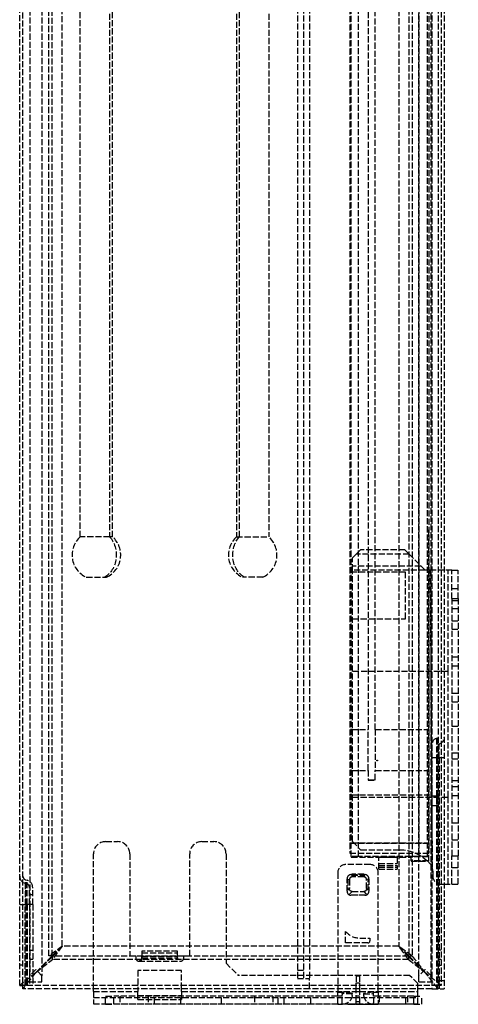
# Model space of a CAD drawing. Header units: millimetres. Extents: x -108 to 0, y 0 to 486.
# Tile 1 of 2: x -108 to 0, y 0 to 243. Entities that reach past the tile are written whole.
import ezdxf

# ---------------------------------------------------------------- set-up
doc = ezdxf.new("R2010")
doc.units = ezdxf.units.MM
doc.header["$LTSCALE"] = 10
doc.linetypes.add('ALLCAD_Strich', pattern=[0.2, 0.15, -0.05])
doc.layers.add('BESCH_KONT_sich_schn_grun_2d', color=10, linetype='Continuous')

msp = doc.modelspace()

# ---------------------------------------------------------------- linework, layer by layer
at = {"layer": 'BESCH_KONT_sich_schn_grun_2d', "linetype": 'ALLCAD_Strich'}
for p, q in [((-39.7, 462.05), (-39.7, 6.35)), ((-38.2, 462.05), (-38.2, 6.35)), ((-36.7, 462.05), (-36.7, 6.35)), ((-9.65, 36.48), (-9.65, 462.05)), ((-7.6, 36.47), (-7.6, 462.05)), ((-6.5, 462.05), (-6.5, 3.85)), ((-5, 462.05), (-5, 3.85)), ((-3.5, 462.05), (-3.5, 3.85)), ((-108.2, 4.65), (-108.2, 461.05)), ((-107.4, 5.29), (-107.4, 460.41)), ((-4.2, 461.05), (-4.2, 4.65)), ((-105.7, 457.55), (-105.7, 7.05)), ((-102.7, 457.55), (-102.7, 7.05)), ((-9.7, 7.05), (-9.7, 457.55)), ((-6.7, 7.05), (-6.7, 457.55)), ((-101, 11.95), (-101, 453.75)), ((-100.2, 11.95), (-100.2, 453.75)), ((-93.25, 115.37), (-93.25, 452.48)), ((-86.02, 452.48), (-86.02, 115.37)), ((-85.3, 115.37), (-85.3, 452.48)), ((-54.71, 452.48), (-54.71, 115.37)), ((-53.99, 115.37), (-53.99, 452.48)), ((-46.76, 452.48), (-46.76, 115.37)), ((-12.2, 453.75), (-12.2, 11.95)), ((-11.4, 453.75), (-11.4, 11.95)), ((-97.7, 14.35), (-97.7, 451.35)), ((-26.4, 36.47), (-26.4, 451.42)), ((-24.65, 36.48), (-24.65, 450.55)), ((-14.7, 451.35), (-14.7, 14.35)), ((-22.22, 402.89), (-22.22, 67.83)), ((-20.47, 67.83), (-20.47, 402.89)), ((-26.75, 353.85), (-26.75, 39.85)), ((-7.25, 353.85), (-7.25, 39.85)), ((-7.35, 116.91), (-7.6, 116.91)), ((-7.35, 116.89), (-7.6, 116.89)), ((-7.35, 116.91), (-7.35, 36.41)), ((-86.02, 115.37), (-93.25, 115.37)), ((-85.3, 115.37), (-86.02, 115.37)), ((-54.71, 115.37), (-46.76, 115.37)), ((-24.1, 112.15), (-25.16, 111.09)), ((-13.2, 112.15), (-24.1, 112.15)), ((-12.14, 111.09), (-13.2, 112.15)), ((-26.1, 110.15), (-25.16, 111.09)), ((-26.1, 107.15), (-26.1, 110.15)), ((-12.14, 111.09), (-25.16, 111.09)), ((-12.14, 111.09), (-8.2, 107.15)), ((-9.2, 108.15), (-26.1, 108.15)), ((-26.1, 40.15), (-26.1, 107.15)), ((-8.2, 107.15), (-26.1, 107.15)), ((-6.94, 107.15), (-8.2, 107.15)), ((-3.5, 107.15), (-6.94, 107.15)), ((-6.94, 107.15), (-6.44, 33.74)), ((-1.6, 107.15), (-3.5, 107.15)), ((-2.5, 82.16), (-2.5, 107.15)), ((-1.6, 100.15), (-1.6, 107.15)), ((-1.6, 107.15), (0, 107.15)), ((0, 100.15), (0, 107.15)), ((-91.78, 105.43), (-87.23, 105.43)), ((-87.23, 105.43), (-86.78, 105.43)), ((-48.23, 105.43), (-53.23, 105.43)), ((-13, 106.66), (-26.1, 106.66)), ((-13, 106.65), (-26.1, 106.65)), ((-13, 95.16), (-13, 106.66)), ((-1.6, 102.65), (0, 102.65)), ((-1.6, 100.15), (-1.6, 36.65)), ((-1.6, 100.15), (0, 100.15)), ((-1.6, 99.65), (0, 99.65)), ((0, 100.15), (0, 36.65)), ((-1.6, 97.65), (0, 97.65)), ((-26.1, 95.16), (-13, 95.16)), ((-26.1, 95.15), (-13, 95.15)), ((-13, 95.15), (-13, 95.16)), ((-1.6, 94.65), (0, 94.65)), ((-1.6, 92.55), (0, 92.55)), ((-1.6, 92.55), (0, 92.55)), ((-1.6, 85.75), (0, 85.75)), ((-1.6, 83.55), (0, 83.55)), ((-1.6, 83.55), (0, 83.55)), ((-2.5, 82.16), (-26.1, 82.16)), ((-2.5, 82.15), (-26.1, 82.15)), ((-2.5, 51.16), (-2.5, 82.16)), ((-1.6, 76.75), (0, 76.75)), ((-1.6, 74.65), (0, 74.65)), ((-1.6, 68.65), (0, 68.65)), ((-26.4, 67.83), (-22.22, 67.83)), ((-22.22, 57.73), (-22.22, 67.83)), ((-20.47, 67.83), (-20.47, 57.73)), ((-20.47, 67.83), (-7.35, 67.83)), ((-5.11, 65.71), (-5.35, 65.64)), ((-5.35, 65.64), (-5.35, 60.85)), ((-5.11, 65.71), (-5.11, 60.85)), ((-4.93, 64.2), (-4.93, 60.85)), ((-4.69, 60.85), (-4.69, 64.27)), ((-5.35, 60.85), (-6.5, 60.85)), ((-5.11, 60.85), (-5.35, 60.85)), ((-5.35, 60.85), (-5.35, 3.85)), ((-5.11, 60.85), (-5.11, 3.85)), ((-5.11, 60.85), (-5, 60.85)), ((-4.93, 60.85), (-5, 60.85)), ((-4.69, 60.85), (-4.69, 3.85)), ((-3.5, 60.85), (-4.69, 60.85)), ((-1.6, 62.05), (0, 62.05)), ((-1.6, 62.05), (0, 62.05)), ((-20.1, 60.17), (-20.1, 60.17)), ((-20, 60.07), (-20, 60.07)), ((-20, 60.07), (-20, 60.07)), ((-19.9, 60.17), (-19.9, 60.17)), ((-1.6, 60.55), (0, 60.55)), ((-1.6, 60.55), (0, 60.55)), ((-26.4, 57.73), (-22.22, 57.73)), ((-22.22, 57.73), (-22.22, 55.38)), ((-20.47, 55.38), (-20.47, 57.73)), ((-20.47, 57.73), (-7.35, 57.73)), ((-22.22, 55.38), (-22.22, 55.35)), ((-22.22, 55.38), (-20.47, 55.38)), ((-22.22, 55.35), (-20.47, 55.35)), ((-20.47, 55.35), (-20.47, 55.38)), ((-1.6, 55.25), (0, 55.25)), ((-1.6, 53.75), (0, 53.75)), ((-26.4, 51.7), (-7.35, 51.7)), ((-26.1, 51.16), (-2.5, 51.16)), ((-26.1, 51.15), (-2.5, 51.15)), ((-5, 51.35), (-6.5, 51.35)), ((-2.5, 29.65), (-2.5, 51.16)), ((-1.6, 51.55), (0, 51.55)), ((-1.6, 51.55), (0, 51.55)), ((-6.5, 49.1), (-6.5, 43.6)), ((-6.5, 43.6), (-6.5, 49.1)), ((-6.5, 49.1), (-5, 49.1)), ((-1.6, 44.75), (0, 44.75)), ((-87, 40.15), (-84.05, 40.15)), ((-63.25, 40.15), (-60.3, 40.15)), ((-26.75, 39.85), (-26.4, 39.85)), ((-26.75, 39.85), (-26.75, 39.8)), ((-26.75, 39.8), (-7.25, 39.8)), ((-26.75, 39.8), (-26.75, 37.3)), ((-26.4, 39.82), (-7.35, 39.82)), ((-26.1, 40.15), (-24.1, 38.15)), ((-7.35, 39.85), (-7.25, 39.85)), ((-7.25, 39.85), (-7.25, 39.8)), ((-7.25, 39.8), (-7.25, 37.3)), ((-1.6, 40.55), (0, 40.55)), ((-1.6, 40.55), (0, 40.55)), ((-90, 3.85), (-90, 37.15)), ((-81.05, 37.15), (-81.05, 11.95)), ((-66.25, 11.95), (-66.25, 37.15)), ((-57.3, 37.15), (-57.3, 10.15)), ((-26.75, 37.3), (-7.25, 37.3)), ((-26.75, 37.3), (-26.75, 37.26)), ((-26.75, 37.26), (-7.25, 37.26)), ((-26.4, 36.47), (-26.4, 36.32)), ((-9.65, 36.48), (-24.65, 36.48)), ((-24.1, 38.15), (-14.5, 38.15)), ((-7.6, 36.41), (-7.6, 36.47)), ((-7.25, 37.3), (-7.25, 37.26)), ((-1.6, 29.65), (-1.6, 36.65)), ((-1.6, 36.65), (0, 36.65)), ((0, 29.65), (0, 36.65)), ((-21.75, 34.5), (-27.75, 34.5)), ((-26.4, 36.32), (-11.6, 36.32)), ((-19.6, 36.37), (-15.1, 36.37)), ((-19.6, 36.37), (-19.6, 36.28)), ((-19.6, 36.35), (-15.1, 36.35)), ((-19.6, 36.28), (-15.1, 36.28)), ((-19.6, 33.38), (-19.6, 36.28)), ((-19.6, 34.72), (-15.1, 34.72)), ((-19.6, 34.28), (-15.1, 34.28)), ((-15.1, 36.28), (-15.1, 36.37)), ((-15.1, 36.28), (-15.1, 33.38)), ((-7.35, 36.37), (-11.6, 36.37)), ((-11.6, 35.37), (-11.6, 36.37)), ((-7.35, 35.37), (-11.6, 35.37)), ((-11.6, 35.37), (-11.6, 35.32)), ((-11.6, 35.32), (-7.35, 35.32)), ((-7.35, 36.41), (-7.6, 36.41)), ((-7.35, 36.41), (-7.35, 36.37)), ((-7.35, 36.37), (-7.35, 35.37)), ((-7.35, 35.37), (-7.35, 35.32)), ((-29.75, 32.5), (-29.75, 3.85)), ((-26.45, 32), (-23.05, 32)), ((-26.25, 32.15), (-26.25, 31.85)), ((-23.25, 32.15), (-26.25, 32.15)), ((-26.25, 31.85), (-26.25, 31.42)), ((-26.25, 31.85), (-23.25, 31.85)), ((-23.25, 31.85), (-23.25, 32.15)), ((-23.25, 31.85), (-23.25, 31.42)), ((-19.75, 3.85), (-19.75, 32.5)), ((-19.6, 33.85), (-15.1, 33.85)), ((-19.6, 33.38), (-15.1, 33.38)), ((-19.6, 33.35), (-19.6, 33.38)), ((-19.6, 33.35), (-15.1, 33.35)), ((-15.1, 33.38), (-15.1, 33.35)), ((-6.3, 32.84), (-6.3, 31.65)), ((-1.6, 33.75), (0, 33.75)), ((-106.87, 29.91), (-106.87, 24.65)), ((-106.66, 24.65), (-106.66, 30.68)), ((-106.66, 30.68), (-106.33, 30.6)), ((-106.54, 24.65), (-106.54, 29.82)), ((-106.33, 24.65), (-106.33, 30.6)), ((-27.45, 27.9), (-27.45, 31)), ((-27.25, 30.85), (-27.25, 28.15)), ((-27.25, 30.85), (-26.85, 30.82)), ((-26.85, 30.82), (-26.85, 28.55)), ((-23.25, 31.42), (-26.25, 31.42)), ((-22.25, 30.85), (-22.65, 30.82)), ((-22.65, 28.55), (-22.65, 30.82)), ((-22.25, 28.15), (-22.25, 30.85)), ((-22.05, 31), (-22.05, 27.9)), ((-4.3, 29.65), (-3.5, 29.65)), ((-3.5, 29.65), (-1.6, 29.65)), ((-1.6, 29.65), (0, 29.65)), ((-105.8, 24.65), (-105.8, 28.86)), ((-105, 27.05), (-105.8, 27.05)), ((-105, 24.65), (-105, 28.86)), ((-26.85, 28.55), (-27.25, 28.15)), ((-26.17, 27.85), (-26.8, 27.22)), ((-23.05, 26.9), (-26.45, 26.9)), ((-26.25, 27.05), (-23.25, 27.05)), ((-26.17, 27.85), (-23.33, 27.85)), ((-23.33, 27.85), (-22.7, 27.22)), ((-22.65, 28.55), (-22.25, 28.15)), ((-108.2, 24.65), (-107.4, 24.65)), ((-107.4, 24.65), (-106.66, 24.65)), ((-106.87, 4.65), (-106.87, 24.65)), ((-106.66, 24.65), (-106.66, 5.88)), ((-106.66, 24.65), (-106.33, 24.65)), ((-106.54, 24.65), (-106.54, 4.65)), ((-106.33, 24.65), (-106.33, 6.14)), ((-105, 24.65), (-106.33, 24.65)), ((-105.8, 24.7), (-105, 24.7)), ((-105.8, 24.65), (-105.8, 4.65)), ((-105, 24.65), (-105, 4.65)), ((-4.2, 24.7), (-5, 24.7)), ((-27.8, 15.15), (-27.8, 17.97)), ((-22.3, 15.15), (-27.8, 15.15)), ((-24.3, 16.35), (-21.8, 16.35)), ((-21.8, 16.35), (-21.8, 15.65)), ((-105.8, 13.4), (-105, 13.4)), ((-39.7, 14.35), (-97.7, 14.35)), ((-69.25, 13.1), (-78.05, 13.1)), ((-78.05, 13.1), (-78.05, 12.7)), ((-78.05, 12.7), (-69.25, 12.7)), ((-78.05, 12.7), (-78.05, 11.85)), ((-69.25, 12.7), (-69.25, 13.1)), ((-69.25, 11.85), (-69.25, 12.7)), ((-14.7, 14.35), (-39.7, 14.35)), ((-4.2, 13.4), (-5, 13.4)), ((-105, 11.05), (-105.8, 11.05)), ((-100.2, 11.95), (-101, 11.95)), ((-100.2, 11.95), (-100.2, 11.95)), ((-39.7, 11.85), (-100.1, 11.85)), ((-100.1, 11.85), (-100.1, 11.85)), ((-100.1, 11.05), (-100.1, 11.85)), ((-12.3, 11.05), (-100.1, 11.05)), ((-81.05, 11.95), (-79.55, 11.95)), ((-79.55, 11.95), (-79.55, 11.4)), ((-78.8, 10.65), (-68.5, 10.65)), ((-78.05, 11.87), (-69.25, 11.87)), ((-78.05, 11.13), (-78.05, 11.85)), ((-78.05, 11.47), (-69.25, 11.47)), ((-69.25, 11.47), (-69.25, 11.85)), ((-69.25, 11.47), (-69.25, 11.13)), ((-67.75, 11.95), (-66.25, 11.95)), ((-67.75, 11.4), (-67.75, 11.95)), ((-57.3, 10.15), (-54.3, 7.15)), ((-12.3, 11.85), (-39.7, 11.85)), ((-12.3, 11.85), (-12.3, 11.05)), ((-12.2, 11.95), (-11.4, 11.95)), ((-4.2, 11.05), (-5, 11.05)), ((-107.4, 9.65), (-108.2, 9.65)), ((-104.2, 8.55), (-105.7, 7.05)), ((-102.7, 7.05), (-104.2, 8.55)), ((-104.2, 7.85), (-104.2, 7.85)), ((-79.05, 8.35), (-79.05, 3.85)), ((-68.25, 8.35), (-79.05, 8.35)), ((-68.25, 3.85), (-68.25, 8.35)), ((-38.2, 8.35), (-39.7, 8.35)), ((-8.2, 8.55), (-9.7, 7.05)), ((-6.7, 7.05), (-8.2, 8.55)), ((-5, 9.65), (-4.2, 9.65)), ((-107.4, 4.65), (-107.4, 5.29)), ((-106.66, 5.88), (-106.66, 4.78)), ((-106.33, 6.14), (-106.33, 5.18)), ((-106.33, 5.18), (-106.33, 4.65)), ((-105.7, 5.55), (-105.7, 7.05)), ((-105.7, 5.55), (-102.7, 5.55)), ((-102.7, 5.55), (-102.7, 7.05)), ((-12, 7.15), (-54.3, 7.15)), ((-39.7, 6.35), (-36.7, 6.35)), ((-36.7, 3.85), (-36.7, 6.35)), ((-25.16, 7.04), (-24.34, 7.04)), ((-25.16, 3.85), (-25.16, 5.27)), ((-25.16, 5.27), (-24.34, 5.27)), ((-24.34, 7.04), (-24.34, 5.27)), ((-24.34, 5.27), (-24.34, 3.85)), ((-10, 5.15), (-12, 7.15)), ((-10, 3.85), (-10, 5.15)), ((-9.7, 5.55), (-9.7, 7.05)), ((-9.7, 5.55), (-6.7, 5.55)), ((-6.7, 5.55), (-6.7, 7.05)), ((-5, 5.85), (-3.5, 5.85)), ((-108.2, 4.65), (-107.4, 4.65)), ((-108.2, 4.65), (-108.2, 4.65)), ((-107.4, 3.85), (-107.4, 4.65)), ((-106.76, 4.65), (-107.4, 4.65)), ((-36.7, 3.85), (-107.4, 3.85)), ((-107.4, 3.85), (-107.4, 3.85)), ((-5, 4.65), (-106.76, 4.65)), ((-106.66, 4.78), (-106.66, 4.65)), ((-90, 3.15), (-90, 3.85)), ((-90, 3.15), (-79.05, 3.15)), ((-90, 3.15), (-90, 0.15)), ((-79.05, 3.85), (-79.05, 3.15)), ((-79.05, 2), (-79.05, 3.15)), ((-68.25, 3.15), (-68.25, 3.85)), ((-68.25, 3.15), (-68.25, 2)), ((-68.25, 3.15), (-25.16, 3.15)), ((-6.5, 3.85), (-36.7, 3.85)), ((-29.75, 3.85), (-29.75, 3)), ((-29.75, 0), (-29.75, 3)), ((-29.75, 3), (-28.6, 3)), ((-26.15, 2.2), (-26.15, 2.63)), ((-25.16, 0.73), (-25.16, 3.85)), ((-25.16, 3.15), (-24.34, 3.15)), ((-24.34, 3.85), (-24.34, 0.73)), ((-24.34, 3.15), (-10, 3.15)), ((-20.9, 3), (-23.36, 2.67)), ((-23.35, 2.63), (-23.35, 2.2)), ((-20.9, 3), (-19.75, 3)), ((-19.75, 3), (-19.75, 3.85)), ((-19.75, 3), (-19.75, 0)), ((-10, 3.15), (-10, 3.85)), ((-10, 2), (-10, 3.15)), ((-6.5, 3.85), (-3.5, 3.85)), ((-4.2, 4.65), (-5, 4.65)), ((-90, 1.65), (-10, 1.65)), ((-90, 0.15), (-87, 0.15)), ((-87, 2), (-85, 2)), ((-87, 0), (-87, 2)), ((-87, 0.15), (-10, 0.15)), ((-29.75, 2), (-85, 2)), ((-85, 0), (-85, 2)), ((-83.5, 2), (-83.5, 0)), ((-79.05, 2.15), (-68.25, 2.15)), ((-79.05, 1.15), (-79.05, 2)), ((-79.05, 1.15), (-68.25, 1.15)), ((-76.5, 2), (-76.5, 0)), ((-75, 1.65), (-75, 0.15)), ((-68.5, 1.65), (-68.5, 0.15)), ((-68.25, 2), (-68.25, 1.15)), ((-58.5, 1.65), (-58.5, 0.15)), ((-50.25, 2), (-50.25, 0)), ((-50.01, 0.15), (-50.01, 0.14)), ((-50.01, 0.15), (-50.01, 0.14)), ((-50.01, 0.15), (-50.01, 0.14)), ((-50.01, 0.15), (-50.01, 0.14)), ((-50.01, 0.15), (-50.01, 0.14)), ((-50.01, 0.15), (-50.01, 0.14)), ((-50.01, 0.15), (-50.01, 0.14)), ((-50.01, 0.14), (-50.01, 0.14)), ((-50.01, 0.14), (-50.01, 0.14)), ((-50.01, 0.14), (-50, 0.14)), ((-50, 0.15), (-50, 0.14)), ((-50, 0.15), (-50, 0.14)), ((-50, 0.14), (-50, 0.15)), ((-50, 0.15), (-50, 0.14)), ((-50, 0.15), (-50, 0.14)), ((-50, 0.15), (-50, 0.14)), ((-50, 0.15), (-50, 0.14)), ((-50, 0.15), (-50, 0.14)), ((-50, 0.15), (-50, 0.14)), ((-49.99, 0.14), (-50, 0.14)), ((-50, 0.14), (-50, 0.14)), ((-50, 0.14), (-50, 0.14)), ((-49.99, 0.15), (-49.99, 0.14)), ((-49.99, 0.15), (-49.99, 0.14)), ((-49.99, 0.15), (-49.99, 0.14)), ((-49.99, 0.15), (-49.99, 0.14)), ((-49.99, 0.15), (-49.99, 0.14)), ((-49.99, 0.15), (-49.99, 0.14)), ((-49.99, 0.15), (-49.99, 0.14)), ((-49.99, 0.14), (-49.99, 0.14)), ((-49.99, 0.14), (-49.99, 0.14)), ((-45.75, 2), (-45.75, 0)), ((-44.5, 1.65), (-44.5, 0.15)), ((-43, 1.65), (-43, 0.15)), ((-36.5, 1.65), (-36.5, 0.15)), ((-28.6, 2), (-29.75, 2)), ((-29.75, 0), (-28.6, 0)), ((-24.34, 2), (-25.16, 2)), ((-25.16, 0.73), (-24.34, 0.73)), ((-25.16, 0), (-25.16, 0.73)), ((-25.16, 0), (-24.34, 0)), ((-19.75, 2), (-20.9, 2)), ((-20.9, 0), (-19.75, 0)), ((-11, 2), (-19.75, 2)), ((-19.5, 2), (-19.5, 0)), ((-13, 1.65), (-13, 0.15)), ((-12.5, 2), (-12.5, 0)), ((-11, 2), (-9, 2)), ((-11, 0), (-11, 2)), ((-10, 0.15), (-10, 2)), ((-9, 0), (-9, 2)), ((-87, 0), (-85, 0)), ((-29.75, 0), (-85, 0)), ((-11, 0), (-19.75, 0)), ((-11, 0), (-9, 0))]:
    msp.add_line(p, q, dxfattribs=at)
for centre, radius, start, end in [((-89.28, 110.88), 6, 131.4908, 245.3757), ((-89.28, 110.88), 6, 294.6243, 48.5092), ((-50.73, 110.88), 6, 131.4908, 245.3757), ((-50.73, 110.88), 6, 294.6243, 48.5092), ((-4.9, 64.1), 1.6, 106.2602, 180), ((-5.15, 65.85), 0.15, 286.2602, 0), ((-5.15, 65.85), 1.65, 286.2602, 0), ((-4.9, 64.1), 0.1, 106.2602, 180), ((-87, 37.15), 3, 90, 180), ((-84.05, 37.15), 3, 0, 90), ((-63.25, 37.15), 3, 90, 180), ((-60.3, 37.15), 3, 0, 90), ((-27.75, 32.5), 2, 90, 180), ((-21.75, 32.5), 2, 0, 90), ((-106.4, 31.65), 1.8, 180, 255), ((-106.4, 31.65), 1, 180, 255), ((-26.45, 31), 1, 90, 180), ((-23.05, 31), 1, 0, 90), ((-9.3, 32.84), 3, 360, 17.6345), ((-4.3, 31.65), 2, 180, 270), ((-106.8, 28.86), 1, 0, 75), ((-106.8, 28.86), 1.8, 0, 75), ((-26.45, 27.9), 1, 180, 270), ((-23.05, 27.9), 1, 270, 0), ((-24.3, 20.95), 4.6, 220.4591, 270), ((-22.3, 15.65), 0.5, 270, 0), ((-78.8, 11.4), 0.75, 180, 270), ((-68.5, 11.4), 0.75, 270, 0)]:
    msp.add_arc(centre, radius, start, end, dxfattribs=at)
at = {"layer": 'BESCH_KONT_sich_schn_grun_2d', "linetype": 'ALLCAD_Strich', "extrusion": (0, 0, -1)}
for centre, major_axis, ratio, start_param, end_param in [((-89.28, 110.88), (0, -6), 0.819152, -2.417441, -0.429775), ((-50.73, 110.88), (0, 6), 0.819152, -2.711817, -0.724151), ((-20, 60.17), (-0.1, 0), 0.999986, -1.570796, 4.712389), ((-20, 60.17), (0.1, 0), 0.999986, -4.712389, 1.570796), ((-14.5, 28.15), (10, 0), 0.999986, -1.570796, -0.733461), ((-9.3, 32.84), (3, 0), 0.999986, -0.733461, -0.307776), ((-25.44, 29.32), (-1.21, -1.31), 0.559987, -0.477068, 0.545315), ((-24.06, 29.32), (1.21, -1.31), 0.559987, -0.545315, 0.477068), ((-25.16, 7.04), (0, -2.5), 0.000074, -1.570877, -0.785402), ((-28.61, 2.94), (2.48, -0.27), 0.115483, 0.123937, 1.558079), ((-28.61, 2.5), (-1.83, -1.71), 0.987369, -2.259482, -0.825348), ((-28.61, 2.5), (-1.83, -1.71), 0.987369, -0.825348, -0.825326), ((-28.6, 2.5), (0, -2.5), 0.991286, -1.43982, -0.000007)]:
    msp.add_ellipse(centre, major_axis=major_axis, ratio=ratio, start_param=start_param, end_param=end_param, dxfattribs=at)
at = {"layer": 'BESCH_KONT_sich_schn_grun_2d', "linetype": 'ALLCAD_Strich'}
for centre, major_axis, ratio, start_param, end_param in [((-24.65, 36.47), (-1.75, 0), 0.005236, -1.570796, 0), ((-9.65, 36.47), (2.05, 0), 0.005236, 0, 1.570796), ((-20.89, 2.94), (2.48, 0.27), 0.115425, -3.017647, -1.583508), ((-24.34, 2.49), (0, 2.49), 0.000031, -3.92799, -3.141487), ((-20.89, 2.5), (-1.83, 1.71), 0.987358, 0.882098, 2.316232), ((-20.89, 2.5), (-1.83, 1.71), 0.987358, 2.316232, 2.316254)]:
    msp.add_ellipse(centre, major_axis=major_axis, ratio=ratio, start_param=start_param, end_param=end_param, dxfattribs=at)
for points, knots in [([(-6.5, 51.35), (-6.5, 51.35), (-6.5, 51.32), (-6.5, 51.09), (-6.5, 50.58), (-6.5, 49.87), (-6.5, 49.37), (-6.5, 49.1)], [0.4996821, 0.4996821, 0.4996821, 0.4996821, 0.5555556, 0.6666667, 0.7777778, 0.8888889, 1, 1, 1, 1]), ([(-26.25, 31.42), (-26.33, 31.42), (-26.41, 31.4), (-26.55, 31.34), (-26.62, 31.3), (-26.73, 31.18), (-26.77, 31.12), (-26.83, 30.97), (-26.85, 30.89), (-26.85, 30.82)], [-0.09488917, -0.09488917, -0.09488917, -0.09488917, -0.07120479, -0.07120479, -0.04747037, -0.04747037, -0.02371556, -0.02371556, -0.00001183, -0.00001183, -0.00001183, -0.00001183]), ([(-22.65, 30.82), (-22.65, 30.89), (-22.67, 30.97), (-22.73, 31.12), (-22.77, 31.18), (-22.88, 31.3), (-22.95, 31.34), (-23.09, 31.4), (-23.17, 31.42), (-23.25, 31.42)], [-0.09485669, -0.09485669, -0.09485669, -0.09485669, -0.07107884, -0.07107884, -0.04730746, -0.04730746, -0.02361886, -0.02361886, -0.00001167, -0.00001167, -0.00001167, -0.00001167]), ([(-97.7, 14.35), (-97.79, 14.28), (-97.88, 14.22), (-98.08, 14.08), (-98.18, 14), (-98.36, 13.87), (-98.43, 13.82), (-98.83, 13.53), (-99.14, 13.31), (-99.61, 12.96), (-99.79, 12.83), (-100.03, 12.66), (-100.1, 12.6), (-100.45, 12.35), (-100.65, 12.2), (-100.82, 12.08), (-100.85, 12.06), (-100.92, 12.01), (-100.95, 11.99), (-100.98, 11.97), (-100.99, 11.96), (-101, 11.95), (-101, 11.95), (-101, 11.95)], [-0.5394969, -0.5394969, -0.5394969, -0.5394969, -0.5095091, -0.5095091, -0.4747727, -0.4747727, -0.4497729, -0.4497729, -0.3420881, -0.3420881, -0.2740336, -0.2740336, -0.2419716, -0.2419716, -0.1195119, -0.1195119, -0.0897008, -0.0897008, -0.0459031, -0.0459031, -0.0233523, -0.0233523, -0.000001, -0.000001, -0.000001, -0.000001]), ([(-97.7, 14.35), (-97.74, 14.31), (-97.79, 14.27), (-97.88, 14.18), (-97.93, 14.13), (-98.09, 13.98), (-98.2, 13.87), (-98.54, 13.54), (-98.77, 13.32), (-99.14, 12.97), (-99.28, 12.84), (-99.46, 12.66), (-99.52, 12.6), (-99.67, 12.46), (-99.76, 12.37), (-99.9, 12.24), (-99.95, 12.19), (-100.08, 12.07), (-100.12, 12.02), (-100.16, 11.98), (-100.18, 11.97), (-100.2, 11.95), (-100.2, 11.95), (-100.2, 11.95)], [-0.2840101, -0.2840101, -0.2840101, -0.2840101, -0.2742931, -0.2742931, -0.2634878, -0.2634878, -0.239251, -0.239251, -0.1860867, -0.1860867, -0.1515383, -0.1515383, -0.1361585, -0.1361585, -0.108379, -0.108379, -0.0883855, -0.0883855, -0.0522469, -0.0522469, -0.0266078, -0.0266078, -0.000001, -0.000001, -0.000001, -0.000001]), ([(-97.7, 14.35), (-97.74, 14.31), (-97.78, 14.27), (-97.86, 14.18), (-97.91, 14.14), (-98.05, 13.99), (-98.14, 13.89), (-98.45, 13.56), (-98.66, 13.35), (-99, 12.99), (-99.13, 12.86), (-99.32, 12.66), (-99.38, 12.6), (-99.49, 12.49), (-99.54, 12.44), (-99.67, 12.3), (-99.74, 12.22), (-99.86, 12.1), (-99.9, 12.06), (-99.96, 11.99), (-99.99, 11.97), (-100.04, 11.92), (-100.06, 11.89), (-100.08, 11.87), (-100.09, 11.86), (-100.1, 11.85), (-100.1, 11.85), (-100.1, 11.85)], [-0.4743187, -0.4743187, -0.4743187, -0.4743187, -0.4570721, -0.4570721, -0.4380047, -0.4380047, -0.3952791, -0.3952791, -0.3011259, -0.3011259, -0.2368697, -0.2368697, -0.2057471, -0.2057471, -0.177968, -0.177968, -0.1290639, -0.1290639, -0.0952343, -0.0952343, -0.0710849, -0.0710849, -0.0362313, -0.0362313, -0.0184238, -0.0184238, -0.000001, -0.000001, -0.000001, -0.000001]), ([(-97.7, 14.35), (-97.74, 14.3), (-97.77, 14.25), (-97.84, 14.15), (-97.88, 14.1), (-98.01, 13.93), (-98.09, 13.81), (-98.37, 13.43), (-98.56, 13.17), (-99.01, 12.55), (-99.26, 12.21), (-99.57, 11.77), (-99.66, 11.65), (-99.86, 11.38), (-99.95, 11.26), (-100.04, 11.14), (-100.06, 11.1), (-100.08, 11.07), (-100.09, 11.06), (-100.1, 11.05), (-100.1, 11.05), (-100.1, 11.05)], [-0.5830245, -0.5830245, -0.5830245, -0.5830245, -0.5649835, -0.5649835, -0.5452006, -0.5452006, -0.5009834, -0.5009834, -0.4023148, -0.4023148, -0.2549084, -0.2549084, -0.1870468, -0.1870468, -0.0919077, -0.0919077, -0.0470217, -0.0470217, -0.0239276, -0.0239276, -0.000001, -0.000001, -0.000001, -0.000001]), ([(-12.3, 11.85), (-12.3, 11.85), (-12.3, 11.85), (-12.31, 11.86), (-12.32, 11.87), (-12.34, 11.9), (-12.37, 11.92), (-12.47, 12.03), (-12.57, 12.13), (-12.77, 12.34), (-12.87, 12.44), (-13.02, 12.6), (-13.08, 12.66), (-13.27, 12.86), (-13.4, 12.99), (-13.73, 13.34), (-13.95, 13.57), (-14.26, 13.89), (-14.36, 13.99), (-14.5, 14.14), (-14.54, 14.19), (-14.62, 14.27), (-14.66, 14.31), (-14.7, 14.35)], [-0.4709565, -0.4709565, -0.4709565, -0.4709565, -0.4521379, -0.4521379, -0.4339549, -0.4339549, -0.3983346, -0.3983346, -0.3203142, -0.3203142, -0.2664989, -0.2664989, -0.2355783, -0.2355783, -0.1721396, -0.1721396, -0.0781126, -0.0781126, -0.0353474, -0.0353474, -0.0166058, -0.0166058, -0.000001, -0.000001, -0.000001, -0.000001]), ([(-12.2, 11.95), (-12.2, 11.95), (-12.2, 11.95), (-12.22, 11.97), (-12.24, 11.98), (-12.28, 12.02), (-12.32, 12.06), (-12.44, 12.18), (-12.5, 12.23), (-12.63, 12.36), (-12.72, 12.45), (-12.87, 12.59), (-12.93, 12.65), (-13.11, 12.83), (-13.25, 12.96), (-13.62, 13.31), (-13.85, 13.54), (-14.15, 13.82), (-14.21, 13.88), (-14.3, 13.97), (-14.34, 14.01), (-14.44, 14.1), (-14.5, 14.16), (-14.6, 14.26), (-14.65, 14.3), (-14.7, 14.35)], [-0.5329407, -0.5329407, -0.5329407, -0.5329407, -0.4835169, -0.4835169, -0.4358884, -0.4358884, -0.3687683, -0.3687683, -0.3316651, -0.3316651, -0.2797592, -0.2797592, -0.2509657, -0.2509657, -0.1859286, -0.1859286, -0.0846307, -0.0846307, -0.0607258, -0.0607258, -0.0436689, -0.0436689, -0.0202839, -0.0202839, -0.000001, -0.000001, -0.000001, -0.000001]), ([(-12.3, 11.05), (-12.3, 11.05), (-12.3, 11.05), (-12.31, 11.06), (-12.32, 11.07), (-12.34, 11.1), (-12.36, 11.14), (-12.45, 11.26), (-12.54, 11.39), (-12.74, 11.65), (-12.83, 11.78), (-13.14, 12.21), (-13.4, 12.56), (-13.85, 13.18), (-14.04, 13.44), (-14.31, 13.82), (-14.4, 13.94), (-14.52, 14.11), (-14.56, 14.16), (-14.63, 14.26), (-14.67, 14.3), (-14.7, 14.35)], [-0.5816713, -0.5816713, -0.5816713, -0.5816713, -0.5577679, -0.5577679, -0.5346971, -0.5346971, -0.4898538, -0.4898538, -0.39482, -0.39482, -0.327117, -0.327117, -0.1788112, -0.1788112, -0.0805375, -0.0805375, -0.036582, -0.036582, -0.0172823, -0.0172823, -0.000001, -0.000001, -0.000001, -0.000001]), ([(-11.4, 11.95), (-11.4, 11.95), (-11.4, 11.95), (-11.41, 11.96), (-11.42, 11.97), (-11.45, 11.99), (-11.48, 12.01), (-11.54, 12.05), (-11.57, 12.07), (-11.75, 12.2), (-11.96, 12.36), (-12.28, 12.59), (-12.36, 12.65), (-12.6, 12.82), (-12.77, 12.95), (-13.25, 13.3), (-13.57, 13.52), (-13.96, 13.81), (-14.04, 13.87), (-14.22, 14), (-14.33, 14.08), (-14.52, 14.22), (-14.61, 14.29), (-14.7, 14.35)], [-0.5815985, -0.5815985, -0.5815985, -0.5815985, -0.5586238, -0.5586238, -0.5364299, -0.5364299, -0.4933423, -0.4933423, -0.4640446, -0.4640446, -0.3350977, -0.3350977, -0.2993058, -0.2993058, -0.2230152, -0.2230152, -0.1009636, -0.1009636, -0.0724272, -0.0724272, -0.0330469, -0.0330469, -0.000001, -0.000001, -0.000001, -0.000001]), ([(-104.2, 7.85), (-104.15, 7.89), (-104.1, 7.93), (-104, 8), (-103.95, 8.04), (-103.79, 8.17), (-103.69, 8.25), (-103.31, 8.54), (-103.05, 8.75), (-102.58, 9.12), (-102.36, 9.28), (-102.02, 9.55), (-101.89, 9.66), (-101.69, 9.81), (-101.63, 9.86), (-101.46, 9.99), (-101.35, 10.08), (-101.15, 10.23), (-101.07, 10.3), (-100.84, 10.47), (-100.71, 10.57), (-100.5, 10.74), (-100.42, 10.8), (-100.27, 10.92), (-100.2, 10.97), (-100.11, 11.04), (-100.1, 11.05), (-100.1, 11.05)], [-0.5076211, -0.5076211, -0.5076211, -0.5076211, -0.4936338, -0.4936338, -0.4791884, -0.4791884, -0.4480379, -0.4480379, -0.3720754, -0.3720754, -0.3087585, -0.3087585, -0.2681775, -0.2681775, -0.2481612, -0.2481612, -0.2124595, -0.2124595, -0.1823802, -0.1823802, -0.1314974, -0.1314974, -0.0930755, -0.0930755, -0.0449542, -0.0449542, -0.000001, -0.000001, -0.000001, -0.000001]), ([(-102.7, 9.39), (-102.68, 9.41), (-102.65, 9.44), (-102.58, 9.51), (-102.54, 9.55), (-102.38, 9.72), (-102.26, 9.83), (-102.03, 10.07), (-101.91, 10.2), (-101.74, 10.38), (-101.68, 10.43), (-101.52, 10.6), (-101.42, 10.7), (-101.23, 10.89), (-101.15, 10.98), (-100.92, 11.21), (-100.79, 11.35), (-100.59, 11.55), (-100.51, 11.63), (-100.36, 11.79), (-100.29, 11.85), (-100.21, 11.94), (-100.2, 11.95), (-100.2, 11.95)], [-0.4247028, -0.4247028, -0.4247028, -0.4247028, -0.416639, -0.416639, -0.4010032, -0.4010032, -0.3618686, -0.3618686, -0.3188206, -0.3188206, -0.2975451, -0.2975451, -0.2585177, -0.2585177, -0.2231334, -0.2231334, -0.161106, -0.161106, -0.1149898, -0.1149898, -0.0559323, -0.0559323, -0.000001, -0.000001, -0.000001, -0.000001]), ([(-102.7, 9.31), (-102.69, 9.33), (-102.67, 9.34), (-102.56, 9.45), (-102.46, 9.55), (-102.24, 9.76), (-102.12, 9.88), (-101.88, 10.12), (-101.76, 10.23), (-101.53, 10.46), (-101.42, 10.56), (-101.27, 10.71), (-101.22, 10.76), (-101.01, 10.97), (-100.85, 11.12), (-100.5, 11.46), (-100.33, 11.62), (-100.18, 11.77), (-100.15, 11.8), (-100.11, 11.84), (-100.1, 11.85), (-100.1, 11.85)], [-0.5639904, -0.5639904, -0.5639904, -0.5639904, -0.5576059, -0.5576059, -0.5144632, -0.5144632, -0.4586243, -0.4586243, -0.4010945, -0.4010945, -0.3476511, -0.3476511, -0.322517, -0.322517, -0.2340482, -0.2340482, -0.1007777, -0.1007777, -0.0470056, -0.0470056, -0.000001, -0.000001, -0.000001, -0.000001]), ([(-78.05, 11.85), (-78.05, 11.77), (-78.06, 11.68), (-78.08, 11.51), (-78.1, 11.43), (-78.14, 11.3), (-78.16, 11.24), (-78.21, 11.13), (-78.24, 11.06), (-78.34, 10.9), (-78.42, 10.81), (-78.54, 10.72), (-78.59, 10.69), (-78.7, 10.66), (-78.75, 10.65), (-78.8, 10.65)], [0.000001, 0.000001, 0.000001, 0.000001, 0.0278185, 0.0278185, 0.05472, 0.05472, 0.071747, 0.071747, 0.0934576, 0.0934576, 0.1295482, 0.1295482, 0.1496554, 0.1496554, 0.1685616, 0.1685616, 0.1685616, 0.1685616]), ([(-78.8, 10.65), (-78.75, 10.65), (-78.7, 10.65), (-78.6, 10.67), (-78.55, 10.68), (-78.42, 10.71), (-78.33, 10.75), (-78.2, 10.84), (-78.15, 10.89), (-78.09, 10.97), (-78.08, 11), (-78.06, 11.07), (-78.05, 11.1), (-78.05, 11.13)], [-0.08984277, -0.08984277, -0.08984277, -0.08984277, -0.07676746, -0.07676746, -0.06400123, -0.06400123, -0.04069933, -0.04069933, -0.02180536, -0.02180536, -0.01065364, -0.01065364, -0.000001, -0.000001, -0.000001, -0.000001]), ([(-12.3, 11.85), (-12.3, 11.85), (-12.3, 11.85), (-12.29, 11.84), (-12.28, 11.83), (-12.26, 11.81), (-12.23, 11.78), (-12.09, 11.64), (-11.93, 11.49), (-11.55, 11.12), (-11.4, 10.97), (-11.18, 10.76), (-11.13, 10.71), (-10.98, 10.56), (-10.87, 10.46), (-10.71, 10.29), (-10.65, 10.24), (-10.46, 10.06), (-10.33, 9.93), (-10.11, 9.71), (-10.01, 9.61), (-9.82, 9.43), (-9.74, 9.35), (-9.52, 9.13), (-9.38, 9), (-9.06, 8.68), (-8.87, 8.5), (-8.52, 8.16), (-8.36, 8.01), (-8.2, 7.85)], [-0.7984978, -0.7984978, -0.7984978, -0.7984978, -0.7727956, -0.7727956, -0.7459456, -0.7459456, -0.687123, -0.687123, -0.539365, -0.539365, -0.4505474, -0.4505474, -0.4256605, -0.4256605, -0.3730248, -0.3730248, -0.3443954, -0.3443954, -0.2864634, -0.2864634, -0.2417979, -0.2417979, -0.2052966, -0.2052966, -0.1460413, -0.1460413, -0.067492, -0.067492, -0.000001, -0.000001, -0.000001, -0.000001]), ([(-12.3, 11.05), (-12.3, 11.05), (-12.29, 11.04), (-12.24, 11.01), (-12.21, 10.98), (-12.04, 10.85), (-11.86, 10.7), (-11.49, 10.42), (-11.33, 10.29), (-11.05, 10.08), (-10.94, 9.99), (-10.77, 9.86), (-10.71, 9.81), (-10.52, 9.66), (-10.4, 9.56), (-10.17, 9.39), (-10.06, 9.3), (-9.87, 9.16), (-9.79, 9.09), (-9.56, 8.91), (-9.41, 8.8), (-9.08, 8.54), (-8.89, 8.39), (-8.53, 8.11), (-8.37, 7.98), (-8.2, 7.85)], [-0.6665997, -0.6665997, -0.6665997, -0.6665997, -0.6273882, -0.6273882, -0.5814779, -0.5814779, -0.4698791, -0.4698791, -0.3925738, -0.3925738, -0.3452743, -0.3452743, -0.3186954, -0.3186954, -0.2675896, -0.2675896, -0.2258718, -0.2258718, -0.1918333, -0.1918333, -0.1364474, -0.1364474, -0.0629893, -0.0629893, -0.000001, -0.000001, -0.000001, -0.000001]), ([(-12.2, 11.95), (-12.2, 11.95), (-12.2, 11.95), (-12.18, 11.93), (-12.16, 11.91), (-12.09, 11.84), (-12.02, 11.77), (-11.85, 11.59), (-11.76, 11.5), (-11.6, 11.34), (-11.54, 11.27), (-11.32, 11.04), (-11.14, 10.87), (-10.91, 10.63), (-10.86, 10.57), (-10.69, 10.4), (-10.58, 10.29), (-10.35, 10.05), (-10.23, 9.93), (-9.93, 9.63), (-9.74, 9.43), (-9.43, 9.11), (-9.3, 8.98), (-9, 8.67), (-8.83, 8.49), (-8.5, 8.16), (-8.35, 8), (-8.2, 7.85)], [-0.7710178, -0.7710178, -0.7710178, -0.7710178, -0.7379425, -0.7379425, -0.7018763, -0.7018763, -0.6181077, -0.6181077, -0.5515962, -0.5515962, -0.5108542, -0.5108542, -0.4158892, -0.4158892, -0.3894255, -0.3894255, -0.3337137, -0.3337137, -0.2798764, -0.2798764, -0.1960724, -0.1960724, -0.139758, -0.139758, -0.0647823, -0.0647823, -0.000001, -0.000001, -0.000001, -0.000001]), ([(-11.4, 11.95), (-11.4, 11.95), (-11.39, 11.94), (-11.37, 11.92), (-11.36, 11.9), (-11.28, 11.8), (-11.2, 11.69), (-11.01, 11.45), (-10.92, 11.33), (-10.69, 11.04), (-10.55, 10.86), (-10.36, 10.62), (-10.32, 10.57), (-10.18, 10.39), (-10.08, 10.26), (-9.89, 10.02), (-9.8, 9.9), (-9.56, 9.6), (-9.42, 9.41), (-9.08, 8.97), (-8.88, 8.72), (-8.6, 8.37), (-8.52, 8.26), (-8.35, 8.05), (-8.28, 7.95), (-8.2, 7.85)], [-0.6688105, -0.6688105, -0.6688105, -0.6688105, -0.6382314, -0.6382314, -0.603692, -0.603692, -0.5194062, -0.5194062, -0.4555011, -0.4555011, -0.3731954, -0.3731954, -0.3486395, -0.3486395, -0.2958351, -0.2958351, -0.2487312, -0.2487312, -0.1748627, -0.1748627, -0.0793071, -0.0793071, -0.037765, -0.037765, -0.000001, -0.000001, -0.000001, -0.000001]), ([(-104.2, 7.85), (-104.37, 7.64), (-104.55, 7.42), (-104.89, 6.99), (-105.05, 6.78), (-105.32, 6.44), (-105.43, 6.31), (-105.59, 6.11), (-105.65, 6.04), (-105.7, 5.98)], [-0.6646968, -0.6646968, -0.6646968, -0.6646968, -0.5964804, -0.5964804, -0.529083, -0.529083, -0.4851884, -0.4851884, -0.4617049, -0.4617049, -0.4617049, -0.4617049]), ([(-104.2, 7.85), (-104.43, 7.67), (-104.65, 7.48), (-105.1, 7.13), (-105.33, 6.95), (-105.6, 6.73), (-105.65, 6.69), (-105.7, 6.65)], [-0.5151329, -0.5151329, -0.5151329, -0.5151329, -0.465525, -0.465525, -0.416577, -0.416577, -0.4047683, -0.4047683, -0.4047683, -0.4047683]), ([(-104.2, 7.85), (-104.12, 7.93), (-104.04, 8.01), (-103.88, 8.18), (-103.79, 8.27), (-103.51, 8.56), (-103.3, 8.77), (-102.97, 9.11), (-102.83, 9.25), (-102.7, 9.39)], [-0.5897989, -0.5897989, -0.5897989, -0.5897989, -0.5643393, -0.5643393, -0.5362283, -0.5362283, -0.4699212, -0.4699212, -0.4247028, -0.4247028, -0.4247028, -0.4247028]), ([(-104.2, 7.85), (-104.12, 7.93), (-104.04, 8.01), (-103.88, 8.16), (-103.79, 8.25), (-103.51, 8.52), (-103.31, 8.71), (-102.98, 9.04), (-102.84, 9.18), (-102.7, 9.31)], [-0.7793466, -0.7793466, -0.7793466, -0.7793466, -0.7454921, -0.7454921, -0.7094763, -0.7094763, -0.6250102, -0.6250102, -0.5639904, -0.5639904, -0.5639904, -0.5639904]), ([(-5, 3.85), (-5, 3.85), (-5.01, 3.86), (-5.04, 3.9), (-5.05, 3.91), (-5.1, 3.98), (-5.17, 4.06), (-5.32, 4.25), (-5.39, 4.34), (-5.52, 4.5), (-5.57, 4.56), (-5.68, 4.7), (-5.75, 4.78), (-5.96, 5.05), (-6.12, 5.25), (-6.56, 5.8), (-6.86, 6.18), (-7.34, 6.77), (-7.51, 6.99), (-7.85, 7.42), (-8.02, 7.63), (-8.2, 7.85)], [-0.718062, -0.718062, -0.718062, -0.718062, -0.6596514, -0.6596514, -0.6398277, -0.6398277, -0.5552538, -0.5552538, -0.4925918, -0.4925918, -0.4548931, -0.4548931, -0.4129422, -0.4129422, -0.32, -0.32, -0.1664382, -0.1664382, -0.0835406, -0.0835406, -0.000001, -0.000001, -0.000001, -0.000001]), ([(-4.2, 4.65), (-4.2, 4.65), (-4.21, 4.66), (-4.25, 4.69), (-4.29, 4.72), (-4.36, 4.78), (-4.4, 4.81), (-4.57, 4.95), (-4.79, 5.13), (-5.49, 5.68), (-5.92, 6.02), (-6.57, 6.54), (-6.71, 6.66), (-7.07, 6.94), (-7.29, 7.12), (-7.74, 7.48), (-7.97, 7.66), (-8.2, 7.85)], [-0.9291335, -0.9291335, -0.9291335, -0.9291335, -0.8354183, -0.8354183, -0.7392299, -0.7392299, -0.6720207, -0.6720207, -0.4438337, -0.4438337, -0.2316174, -0.2316174, -0.1752457, -0.1752457, -0.087997, -0.087997, -0.000001, -0.000001, -0.000001, -0.000001]), ([(-105.7, 6.65), (-105.79, 6.58), (-105.87, 6.51), (-106.47, 6.03), (-106.9, 5.69), (-107.6, 5.13), (-107.82, 4.95), (-108, 4.81), (-108.04, 4.78), (-108.11, 4.72), (-108.14, 4.69), (-108.19, 4.66), (-108.2, 4.65), (-108.2, 4.65)], [-0.4047683, -0.4047683, -0.4047683, -0.4047683, -0.3849302, -0.3849302, -0.266229, -0.266229, -0.140762, -0.140762, -0.1039573, -0.1039573, -0.0513011, -0.0513011, -0.000001, -0.000001, -0.000001, -0.000001]), ([(-105.7, 5.98), (-106.05, 5.54), (-106.35, 5.17), (-106.65, 4.78), (-106.72, 4.7), (-106.83, 4.56), (-106.88, 4.5), (-107.01, 4.34), (-107.08, 4.25), (-107.23, 4.06), (-107.3, 3.98), (-107.36, 3.9), (-107.37, 3.88), (-107.4, 3.86), (-107.4, 3.85), (-107.4, 3.85)], [-0.4617049, -0.4617049, -0.4617049, -0.4617049, -0.3074823, -0.3074823, -0.2652037, -0.2652037, -0.2272056, -0.2272056, -0.1639949, -0.1639949, -0.0786292, -0.0786292, -0.0389259, -0.0389259, -0.000001, -0.000001, -0.000001, -0.000001]), ([(-28.61, 0.02), (-28.6, 0.04), (-28.62, 0.12), (-28.62, 0.35), (-28.63, 0.67), (-28.63, 1.08), (-28.62, 1.56), (-28.62, 2.09), (-28.6, 2.46), (-28.61, 2.65)], [0, 0, 0, 0, 0.1428571, 0.2857143, 0.4285714, 0.5714286, 0.7142857, 0.8571429, 1, 1, 1, 1]), ([(-20.89, 0.02), (-20.9, 0.04), (-20.88, 0.12), (-20.88, 0.35), (-20.87, 0.67), (-20.87, 1.08), (-20.88, 1.56), (-20.88, 2.09), (-20.9, 2.46), (-20.89, 2.65)], [0, 0, 0, 0, 0.1428571, 0.2857143, 0.4285714, 0.5714286, 0.7142857, 0.8571429, 1, 1, 1, 1]), ([(-25.16, 0), (-25.16, 0), (-25.16, 0), (-25.16, 0), (-25.16, 0), (-25.16, 0), (-25.16, 0), (-25.17, 0), (-25.18, 0), (-25.22, 0), (-25.25, 0), (-25.34, 0), (-25.41, 0), (-25.83, 0), (-26.17, 0), (-26.65, 0), (-26.82, 0), (-27.17, 0), (-27.35, 0), (-27.7, 0), (-27.86, 0), (-28.2, 0), (-28.36, 0), (-28.5, 0), (-28.53, 0), (-28.56, 0), (-28.57, 0), (-28.58, 0), (-28.59, 0), (-28.6, 0), (-28.6, 0), (-28.6, 0), (-28.6, 0), (-28.6, 0), (-28.6, 0), (-28.6, 0), (-28.6, 0), (-28.6, 0), (-28.6, 0), (-28.6, 0)], [0.000194, 0.000194, 0.000194, 0.000194, 0.000286, 0.000286, 0.000859, 0.000859, 0.002004, 0.002004, 0.031771, 0.031771, 0.111157, 0.111157, 0.323007, 0.323007, 1.368127, 1.368127, 1.987358, 1.987358, 2.755232, 2.755232, 3.688174, 3.688174, 5.015482, 5.015482, 5.45538, 5.45538, 5.601957, 5.601957, 5.693566, 5.693566, 5.72792, 5.72792, 5.746241, 5.746241, 5.746814, 5.746814, 5.746957, 5.746957, 5.747043, 5.747043, 5.747043, 5.747043]), ([(-26.01, 0), (-26.28, 0), (-26.54, 0), (-26.82, 0), (-26.85, 0), (-26.89, 0)], [0, 0, 0, 0, 0.873498, 0.873498, 1.019396, 1.019396, 1.019396, 1.019396]), ([(-26.89, 0), (-26.84, 0), (-26.61, 0), (-26.2, 0), (-25.67, 0), (-25.33, 0), (-25.16, 0)], [0.1690693, 0.1690693, 0.1690693, 0.1690693, 0.25, 0.5, 0.75, 0.999838, 0.999838, 0.999838, 0.999838]), ([(-23.77, 0), (-23.77, 0), (-23.57, 0), (-23.24, 0), (-22.91, 0), (-22.78, 0)], [0.1397012, 0.1397012, 0.1397012, 0.1397012, 0.1428571, 0.2857143, 0.3789809, 0.3789809, 0.3789809, 0.3789809]), ([(-22.78, 0), (-22.72, 0), (-22.58, 0), (-22.44, 0), (-22.36, 0)], [0.3789809, 0.3789809, 0.3789809, 0.3789809, 0.4285714, 0.4842365, 0.4842365, 0.4842365, 0.4842365]), ([(-22.06, 0), (-22.05, 0), (-21.87, 0), (-21.53, 0), (-21.25, 0), (-21.14, 0), (-21.13, 0)], [0.5632929, 0.5632929, 0.5632929, 0.5632929, 0.5714286, 0.7142857, 0.8571429, 0.8661309, 0.8661309, 0.8661309, 0.8661309])]:
    msp.add_open_spline(points, degree=3, knots=knots, dxfattribs=at)
for points in [[(-28.6, 3), (-28.6, 2.96), (-28.6, 2.88), (-28.61, 2.77), (-28.61, 2.69), (-28.61, 2.65)], [(-26.14, 2.67), (-26.16, 2.68), (-26.23, 2.68), (-26.4, 2.71), (-26.65, 2.74), (-26.96, 2.78), (-27.32, 2.83), (-27.72, 2.88), (-28.15, 2.94), (-28.45, 2.98), (-28.6, 3)], [(-20.89, 2.65), (-20.89, 2.69), (-20.89, 2.77), (-20.9, 2.88), (-20.9, 2.96), (-20.9, 3)], [(-25.16, 0), (-25.39, 0), (-25.62, 0), (-25.84, 0)], [(-25.16, 0), (-25.16, 0), (-25.16, 0), (-25.16, 0)], [(-23.77, 0), (-23.96, 0), (-24.15, 0), (-24.34, 0)], [(-24.34, 0), (-24.15, 0), (-23.96, 0), (-23.77, 0)], [(-23.36, 2.17), (-23.34, 2.02), (-23.27, 1.73), (-23.1, 1.32), (-22.85, 0.94), (-22.54, 0.61), (-22.18, 0.34), (-21.78, 0.15), (-21.35, 0.03), (-21.05, 0), (-20.9, 0)], [(-22.36, 0), (-22.5, 0), (-22.64, 0), (-22.78, 0)], [(-21.13, 0), (-21.32, 0), (-21.64, 0), (-22.06, 0)], [(-21.13, 0), (-21.11, 0), (-21.09, 0), (-21.08, 0)], [(-21.08, 0), (-21, 0), (-20.94, 0), (-20.9, 0)], [(-27.23, 0), (-27.12, 0), (-27.01, 0), (-26.89, 0)], [(-22.36, 0), (-22.26, 0), (-22.16, 0), (-22.06, 0)]]:
    msp.add_open_spline(points, degree=3, dxfattribs=at)

doc.saveas('drawing.dxf')
